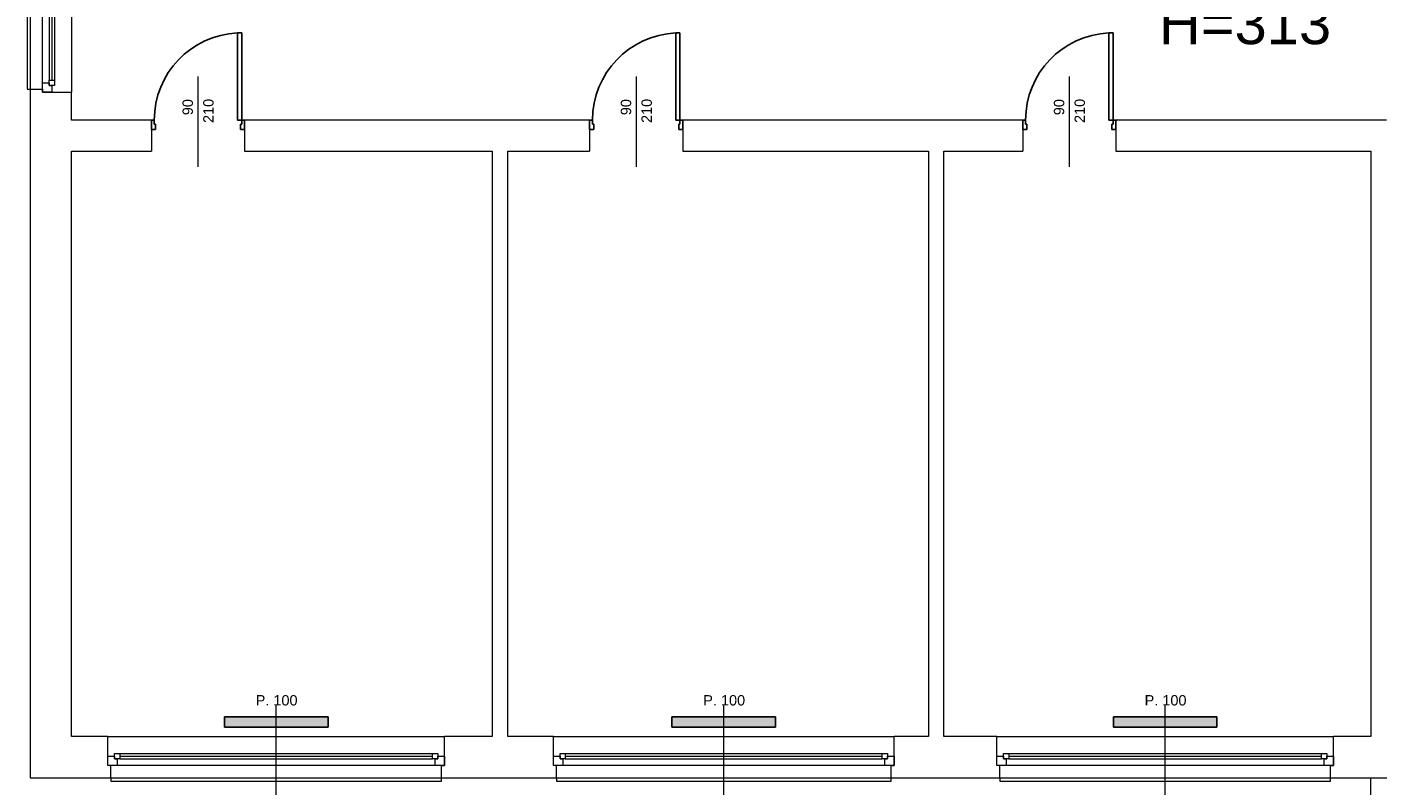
# Model space of a CAD drawing. Header units: millimetres. Extents: x 12683 to 90307, y 30842 to 62253.
# Tile 116 of 152: x 48732 to 50035, y 57986 to 58718. Entities that reach past the tile are written whole.
import ezdxf

# ---------------------------------------------------------------- set-up
doc = ezdxf.new("R2010")
doc.units = ezdxf.units.MM
doc.header["$LTSCALE"] = 0.6
doc.layers.add('zzz_podklady_drzwi', color=252, linetype='Continuous')
doc.layers.add('zzz_podklady_grzejniki_ist', color=252, linetype='Continuous')
for name, color, linetype, lineweight in [('zzz_podklady_drzwi_opisy', 252, 'Continuous', 15), ('zzz_podklady_okna_opisy', 252, 'Continuous', 15), ('zzz_podklady_opisy', 252, 'Continuous', 15), ('zzz_podklady_sciany', 252, 'Continuous', 15)]:
    doc.layers.add(name, color=color, linetype=linetype, lineweight=lineweight)
doc.styles.add('GENERATED_STYLE_1', font='ARIAL.TTF')

msp = doc.modelspace()

# ---------------------------------------------------------------- hatches: boundary and pattern name
at = {"layer": 'zzz_podklady_grzejniki_ist'}
for points in [[(48922.8, 58051.8), (48922.8, 58041.8), (49022.8, 58041.8), (49022.8, 58051.8)], [(49354.8, 58051.8), (49354.8, 58041.8), (49454.8, 58041.8), (49454.8, 58051.8)], [(49780.8, 58051.8), (49780.8, 58041.8), (49880.8, 58041.8), (49880.8, 58051.8)]]:
    msp.add_hatch(color=256, dxfattribs=at).paths.add_polyline_path(points, flags=0)

# ---------------------------------------------------------------- linework, layer by layer
at = {"layer": 'zzz_podklady_drzwi'}
for p, q in [((48939.5, 58712.2), (48935.5, 58712.2)), ((48935.5, 58712.2), (48935.5, 58627.8)), ((48939.5, 58627.8), (48939.5, 58712.2)), ((49362.5, 58712.2), (49358.5, 58712.2)), ((49358.5, 58712.2), (49358.5, 58627.8)), ((49362.5, 58627.8), (49362.5, 58712.2)), ((49780.5, 58712.2), (49776.5, 58712.2)), ((49776.5, 58712.2), (49776.5, 58627.8)), ((49780.5, 58627.8), (49780.5, 58712.2)), ((48852.3, 58627.8), (48852.3, 58618.8)), ((48855.1, 58627.8), (48852.3, 58627.8)), ((48852.3, 58627.8), (48852.3, 58618.8)), ((48852.3, 58627.8), (48852.3, 58618.8)), ((48855.1, 58623.8), (48855.1, 58627.8)), ((48856.3, 58623.8), (48855.1, 58623.8)), ((48856.3, 58618.8), (48856.3, 58623.8)), ((48935.5, 58627.8), (48939.5, 58627.8)), ((48939.5, 58623.8), (48938.3, 58623.8)), ((48938.3, 58623.8), (48938.3, 58618.8)), ((48942.3, 58627.8), (48939.5, 58627.8)), ((48939.5, 58627.8), (48939.5, 58623.8)), ((48942.3, 58627.8), (48942.3, 58618.8)), ((48942.3, 58618.8), (48942.3, 58627.8)), ((48942.3, 58627.8), (48942.3, 58618.8)), ((49275.3, 58627.8), (49275.3, 58618.8)), ((49278.1, 58627.8), (49275.3, 58627.8)), ((49275.3, 58627.8), (49275.3, 58618.8)), ((49275.3, 58627.8), (49275.3, 58618.8)), ((49278.1, 58623.8), (49278.1, 58627.8)), ((49279.3, 58623.8), (49278.1, 58623.8)), ((49279.3, 58618.8), (49279.3, 58623.8)), ((49358.5, 58627.8), (49362.5, 58627.8)), ((49362.5, 58623.8), (49361.3, 58623.8)), ((49361.3, 58623.8), (49361.3, 58618.8)), ((49365.3, 58627.8), (49362.5, 58627.8)), ((49362.5, 58627.8), (49362.5, 58623.8)), ((49365.3, 58627.8), (49365.3, 58618.8)), ((49365.3, 58618.8), (49365.3, 58627.8)), ((49365.3, 58627.8), (49365.3, 58618.8)), ((49693.3, 58627.8), (49693.3, 58618.8)), ((49696.1, 58627.8), (49693.3, 58627.8)), ((49693.3, 58627.8), (49693.3, 58618.8)), ((49693.3, 58627.8), (49693.3, 58618.8)), ((49696.1, 58623.8), (49696.1, 58627.8)), ((49697.3, 58623.8), (49696.1, 58623.8)), ((49697.3, 58618.8), (49697.3, 58623.8)), ((49776.5, 58627.8), (49780.5, 58627.8)), ((49780.5, 58623.8), (49779.3, 58623.8)), ((49779.3, 58623.8), (49779.3, 58618.8)), ((49783.3, 58627.8), (49780.5, 58627.8)), ((49780.5, 58627.8), (49780.5, 58623.8)), ((49783.3, 58627.8), (49783.3, 58618.8)), ((49783.3, 58618.8), (49783.3, 58627.8)), ((49783.3, 58627.8), (49783.3, 58618.8)), ((48852.3, 58618.8), (48856.3, 58618.8)), ((48938.3, 58618.8), (48942.3, 58618.8)), ((49275.3, 58618.8), (49279.3, 58618.8)), ((49361.3, 58618.8), (49365.3, 58618.8)), ((49693.3, 58618.8), (49697.3, 58618.8)), ((49779.3, 58618.8), (49783.3, 58618.8))]:
    msp.add_line(p, q, dxfattribs=at)
for centre in [(48939.5, 58627.8), (49362.5, 58627.8), (49780.5, 58627.8)]:
    msp.add_arc(centre, 84.4, 92.7165, 180, dxfattribs=at)
at = {"layer": 'zzz_podklady_drzwi_opisy'}
for p, q in [((48897.3, 58670), (48897.3, 58582.8)), ((49320.3, 58670), (49320.3, 58582.8)), ((49738.3, 58670), (49738.3, 58582.8))]:
    msp.add_line(p, q, dxfattribs=at)
at = {"layer": 'zzz_podklady_grzejniki_ist'}
for p, q in [((48922.8, 58041.8), (48922.8, 58051.8)), ((49022.8, 58051.8), (48922.8, 58051.8)), ((49022.8, 58051.8), (49022.8, 58041.8)), ((49354.8, 58041.8), (49354.8, 58051.8)), ((49454.8, 58051.8), (49354.8, 58051.8)), ((49454.8, 58051.8), (49454.8, 58041.8)), ((49780.8, 58041.8), (49780.8, 58051.8)), ((49880.8, 58051.8), (49780.8, 58051.8)), ((49880.8, 58051.8), (49880.8, 58041.8)), ((49022.8, 58041.8), (48922.8, 58041.8)), ((49454.8, 58041.8), (49354.8, 58041.8)), ((49880.8, 58041.8), (49780.8, 58041.8))]:
    msp.add_line(p, q, dxfattribs=at)
at = {"layer": 'zzz_podklady_sciany'}
for p, q in [((48732.3, 58888.8), (48732.3, 58657.8)), ((48735.3, 58888.8), (48735.3, 58657.8)), ((48775.3, 58891.8), (48775.3, 58654.8)), ((48775.3, 58891.8), (48775.3, 58654.8)), ((48732.3, 58657.8), (48735.3, 58657.8)), ((48735.3, 58657.8), (48747.3, 58657.8)), ((48735.3, 58657.8), (48735.3, 57992.8)), ((48747.3, 58657.8), (48747.3, 58654.8)), ((48747.3, 58654.8), (48756.3, 58654.8)), ((48756.3, 58654.8), (48747.3, 58654.8)), ((48747.3, 58654.8), (48756.3, 58654.8)), ((48756.3, 58654.8), (48775.3, 58654.8)), ((48775.3, 58627.8), (48775.3, 58654.8)), ((48852.3, 58627.8), (48775.3, 58627.8)), ((48852.3, 58627.8), (48852.3, 58597.8)), ((48942.3, 58627.8), (48942.3, 58597.8)), ((49275.3, 58627.8), (48942.3, 58627.8)), ((49275.3, 58627.8), (49275.3, 58597.8)), ((49365.3, 58627.8), (49365.3, 58597.8)), ((49693.3, 58627.8), (49365.3, 58627.8)), ((49693.3, 58627.8), (49693.3, 58597.8)), ((49783.3, 58627.8), (49783.3, 58597.8)), ((50044.3, 58627.8), (49783.3, 58627.8)), ((48775.3, 58032.8), (48775.3, 58597.8)), ((48775.3, 58597.8), (48852.3, 58597.8)), ((48942.3, 58597.8), (49181.3, 58597.8)), ((49181.3, 58597.8), (49181.3, 58032.8)), ((49196.3, 58597.8), (49275.3, 58597.8)), ((49196.3, 58032.8), (49196.3, 58597.8)), ((49365.3, 58597.8), (49602.3, 58597.8)), ((49602.3, 58597.8), (49602.3, 58032.8)), ((49617.3, 58597.8), (49693.3, 58597.8)), ((49617.3, 58032.8), (49617.3, 58597.8)), ((49783.3, 58597.8), (50029.3, 58597.8)), ((50029.3, 58597.8), (50029.3, 58032.8)), ((48810.3, 58032.8), (48775.3, 58032.8)), ((48810.3, 58013.8), (48810.3, 58032.8)), ((48810.3, 58032.8), (49135.3, 58032.8)), ((48810.3, 58032.8), (49135.3, 58032.8)), ((49135.3, 58013.8), (49135.3, 58032.8)), ((49181.3, 58032.8), (49135.3, 58032.8)), ((49240.3, 58032.8), (49196.3, 58032.8)), ((49240.3, 58013.8), (49240.3, 58032.8)), ((49240.3, 58032.8), (49569.3, 58032.8)), ((49240.3, 58032.8), (49569.3, 58032.8)), ((49569.3, 58013.8), (49569.3, 58032.8)), ((49602.3, 58032.8), (49569.3, 58032.8)), ((49668.3, 58032.8), (49617.3, 58032.8)), ((49668.3, 58013.8), (49668.3, 58032.8)), ((49668.3, 58032.8), (49993.3, 58032.8)), ((49668.3, 58032.8), (49993.3, 58032.8)), ((49993.3, 58013.8), (49993.3, 58032.8)), ((50029.3, 58032.8), (49993.3, 58032.8)), ((48810.3, 58004.8), (48810.3, 58013.8)), ((48810.3, 58004.8), (48810.3, 58013.8)), ((48810.3, 58004.8), (48810.3, 58013.8)), ((49135.3, 58004.8), (49135.3, 58013.8)), ((49135.3, 58013.8), (49135.3, 58004.8)), ((49135.3, 58004.8), (49135.3, 58013.8)), ((49240.3, 58004.8), (49240.3, 58013.8)), ((49240.3, 58004.8), (49240.3, 58013.8)), ((49240.3, 58004.8), (49240.3, 58013.8)), ((49569.3, 58004.8), (49569.3, 58013.8)), ((49569.3, 58013.8), (49569.3, 58004.8)), ((49569.3, 58004.8), (49569.3, 58013.8)), ((49668.3, 58004.8), (49668.3, 58013.8)), ((49668.3, 58004.8), (49668.3, 58013.8)), ((49668.3, 58004.8), (49668.3, 58013.8)), ((49993.3, 58004.8), (49993.3, 58013.8)), ((49993.3, 58013.8), (49993.3, 58004.8)), ((49993.3, 58004.8), (49993.3, 58013.8)), ((48813.3, 58004.8), (48810.3, 58004.8)), ((48813.3, 57992.8), (48813.3, 58004.8)), ((49132.3, 57992.8), (49132.3, 58004.8)), ((49132.3, 58004.8), (49135.3, 58004.8)), ((49243.3, 58004.8), (49240.3, 58004.8)), ((49243.3, 57992.8), (49243.3, 58004.8)), ((49566.3, 57992.8), (49566.3, 58004.8)), ((49566.3, 58004.8), (49569.3, 58004.8)), ((49671.3, 58004.8), (49668.3, 58004.8)), ((49671.3, 57992.8), (49671.3, 58004.8)), ((49990.3, 57992.8), (49990.3, 58004.8)), ((49990.3, 58004.8), (49993.3, 58004.8)), ((48735.3, 57992.8), (48813.3, 57992.8)), ((48813.3, 57992.8), (49132.3, 57992.8)), ((48813.3, 57992.8), (48813.3, 57989.8)), ((48813.3, 57989.8), (49132.3, 57989.8)), ((49132.3, 57992.8), (49243.3, 57992.8)), ((49132.3, 57989.8), (49132.3, 57992.8)), ((49243.3, 57992.8), (49566.3, 57992.8)), ((49243.3, 57992.8), (49243.3, 57989.8)), ((49243.3, 57989.8), (49566.3, 57989.8)), ((49566.3, 57992.8), (49671.3, 57992.8)), ((49566.3, 57989.8), (49566.3, 57992.8)), ((49671.3, 57992.8), (49990.3, 57992.8)), ((49671.3, 57992.8), (49671.3, 57989.8)), ((49671.3, 57989.8), (49990.3, 57989.8)), ((49990.3, 57992.8), (50104.3, 57992.8)), ((49990.3, 57989.8), (49990.3, 57992.8)), ((50029.3, 57017.8), (50029.3, 57991.8))]:
    msp.add_line(p, q, dxfattribs=at)

# ---------------------------------------------------------------- texts
at = {"layer": 'zzz_podklady_drzwi_opisy', "char_height": 10, "attachment_point": 7, "rotation": 90, "style": 'GENERATED_STYLE_1'}
for s, insert in [('{90}', (48892.5, 58632.6)), ('{210}', (48912.5, 58625.1)), ('{90}', (49315.5, 58632.6)), ('{210}', (49335.5, 58625.1)), ('{90}', (49733.5, 58632.6)), ('{210}', (49753.5, 58625.1))]:
    msp.add_mtext(s, dxfattribs=dict(at, insert=insert))
at = {"layer": 'zzz_podklady_okna_opisy', "char_height": 10, "attachment_point": 7, "style": 'GENERATED_STYLE_1'}
for insert in [(48953, 58062.6), (49385, 58062.6), (49811, 58062.6)]:
    msp.add_mtext('{P. 100}', dxfattribs=dict(at, insert=insert))
at = {"layer": 'zzz_podklady_opisy', "insert": (49907.9, 58720.9), "char_height": 40, "attachment_point": 5, "style": 'GENERATED_STYLE_1'}
msp.add_mtext('{H=313}', dxfattribs=at)

# ---------------------------------------------------------------- next in the draw order: wipeouts: each hides what was drawn before it
at = {"ltscale": 8678.220091}
msp.add_wipeout([(48758.8, 58666.3), (48753.8, 58666.3), (48753.8, 58663.8), (48747.3, 58663.8), (48747.3, 58882.8), (48753.8, 58882.8), (48753.8, 58880.3), (48758.8, 58880.3)], dxfattribs=at).dxf.layer = 'zzz_podklady_sciany'
at = {"ltscale": 12192.360797}
for points in [[(49123.8, 58016.3), (49123.8, 58011.3), (49126.3, 58011.3), (49126.3, 58004.8), (48819.3, 58004.8), (48819.3, 58011.3), (48821.8, 58011.3), (48821.8, 58016.3)], [(49981.8, 58016.3), (49981.8, 58011.3), (49984.3, 58011.3), (49984.3, 58004.8), (49677.3, 58004.8), (49677.3, 58011.3), (49679.8, 58011.3), (49679.8, 58016.3)]]:
    msp.add_wipeout(points, dxfattribs=at).dxf.layer = 'zzz_podklady_sciany'
at = {"ltscale": 12352.174021}
msp.add_wipeout([(49557.8, 58016.3), (49557.8, 58011.3), (49560.3, 58011.3), (49560.3, 58004.8), (49249.3, 58004.8), (49249.3, 58011.3), (49251.8, 58011.3), (49251.8, 58016.3)], dxfattribs=at).dxf.layer = 'zzz_podklady_sciany'

# ---------------------------------------------------------------- next in the draw order: linework, layer by layer
at = {"layer": 'zzz_podklady_okna_opisy'}
for p, q in [((48972.8, 57925.7), (48972.8, 58062.8)), ((49404.8, 57925.7), (49404.8, 58062.8)), ((49830.8, 57925.7), (49830.8, 58062.8))]:
    msp.add_line(p, q, dxfattribs=at)
at = {"layer": 'zzz_podklady_sciany'}
for p, q in [((48747.3, 58663.8), (48747.3, 58882.8)), ((48753.8, 58880.3), (48753.8, 58666.3)), ((48756.3, 58880.3), (48756.3, 58666.3)), ((48758.8, 58880.3), (48758.8, 58666.3)), ((48758.8, 58880.3), (48758.8, 58666.3)), ((48747.3, 58654.8), (48747.3, 58663.8)), ((48747.3, 58663.8), (48753.8, 58663.8)), ((48753.8, 58661.3), (48753.8, 58666.3)), ((48753.8, 58666.3), (48758.8, 58666.3)), ((48753.8, 58663.8), (48753.8, 58661.3)), ((48753.8, 58661.3), (48756.3, 58661.3)), ((48758.8, 58661.3), (48753.8, 58661.3)), ((48756.3, 58661.3), (48756.3, 58654.8)), ((48758.8, 58666.3), (48758.8, 58661.3)), ((48747.3, 58657.8), (48747.3, 58654.8)), ((48810.3, 58013.8), (48816.8, 58013.8)), ((48816.8, 58016.3), (48821.8, 58016.3)), ((48816.8, 58011.3), (48816.8, 58016.3)), ((48816.8, 58013.8), (48816.8, 58011.3)), ((48816.8, 58011.3), (48819.3, 58011.3)), ((48821.8, 58011.3), (48816.8, 58011.3)), ((48819.3, 58011.3), (48819.3, 58004.8)), ((48821.8, 58016.3), (49123.8, 58016.3)), ((48821.8, 58016.3), (49123.8, 58016.3)), ((48821.8, 58016.3), (48821.8, 58011.3)), ((48821.8, 58013.8), (49123.8, 58013.8)), ((48821.8, 58011.3), (49123.8, 58011.3)), ((49123.8, 58011.3), (49123.8, 58016.3)), ((49123.8, 58016.3), (49128.8, 58016.3)), ((49128.8, 58011.3), (49123.8, 58011.3)), ((49126.3, 58004.8), (49126.3, 58011.3)), ((49126.3, 58011.3), (49128.8, 58011.3)), ((49128.8, 58016.3), (49128.8, 58011.3)), ((49128.8, 58011.3), (49128.8, 58013.8)), ((49128.8, 58013.8), (49135.3, 58013.8)), ((49240.3, 58013.8), (49246.8, 58013.8)), ((49246.8, 58016.3), (49251.8, 58016.3)), ((49246.8, 58011.3), (49246.8, 58016.3)), ((49246.8, 58013.8), (49246.8, 58011.3)), ((49246.8, 58011.3), (49249.3, 58011.3)), ((49251.8, 58011.3), (49246.8, 58011.3)), ((49249.3, 58011.3), (49249.3, 58004.8)), ((49251.8, 58016.3), (49557.8, 58016.3)), ((49251.8, 58016.3), (49557.8, 58016.3)), ((49251.8, 58016.3), (49251.8, 58011.3)), ((49251.8, 58013.8), (49557.8, 58013.8)), ((49251.8, 58011.3), (49557.8, 58011.3)), ((49557.8, 58011.3), (49557.8, 58016.3)), ((49557.8, 58016.3), (49562.8, 58016.3)), ((49562.8, 58011.3), (49557.8, 58011.3)), ((49560.3, 58004.8), (49560.3, 58011.3)), ((49560.3, 58011.3), (49562.8, 58011.3)), ((49562.8, 58016.3), (49562.8, 58011.3)), ((49562.8, 58011.3), (49562.8, 58013.8)), ((49562.8, 58013.8), (49569.3, 58013.8)), ((49668.3, 58013.8), (49674.8, 58013.8)), ((49674.8, 58016.3), (49679.8, 58016.3)), ((49674.8, 58011.3), (49674.8, 58016.3)), ((49674.8, 58013.8), (49674.8, 58011.3)), ((49674.8, 58011.3), (49677.3, 58011.3)), ((49679.8, 58011.3), (49674.8, 58011.3)), ((49677.3, 58011.3), (49677.3, 58004.8)), ((49679.8, 58016.3), (49981.8, 58016.3)), ((49679.8, 58016.3), (49981.8, 58016.3)), ((49679.8, 58016.3), (49679.8, 58011.3)), ((49679.8, 58013.8), (49981.8, 58013.8)), ((49679.8, 58011.3), (49981.8, 58011.3)), ((49981.8, 58011.3), (49981.8, 58016.3)), ((49981.8, 58016.3), (49986.8, 58016.3)), ((49986.8, 58011.3), (49981.8, 58011.3)), ((49984.3, 58004.8), (49984.3, 58011.3)), ((49984.3, 58011.3), (49986.8, 58011.3)), ((49986.8, 58016.3), (49986.8, 58011.3)), ((49986.8, 58011.3), (49986.8, 58013.8)), ((49986.8, 58013.8), (49993.3, 58013.8)), ((48819.3, 58004.8), (48810.3, 58004.8)), ((48813.3, 58004.8), (48810.3, 58004.8)), ((49126.3, 58004.8), (48819.3, 58004.8)), ((49135.3, 58004.8), (49126.3, 58004.8)), ((49132.3, 58004.8), (49135.3, 58004.8)), ((49249.3, 58004.8), (49240.3, 58004.8)), ((49243.3, 58004.8), (49240.3, 58004.8)), ((49560.3, 58004.8), (49249.3, 58004.8)), ((49569.3, 58004.8), (49560.3, 58004.8)), ((49566.3, 58004.8), (49569.3, 58004.8)), ((49677.3, 58004.8), (49668.3, 58004.8)), ((49671.3, 58004.8), (49668.3, 58004.8)), ((49984.3, 58004.8), (49677.3, 58004.8)), ((49993.3, 58004.8), (49984.3, 58004.8)), ((49990.3, 58004.8), (49993.3, 58004.8))]:
    msp.add_line(p, q, dxfattribs=at)

doc.saveas('drawing.dxf')
